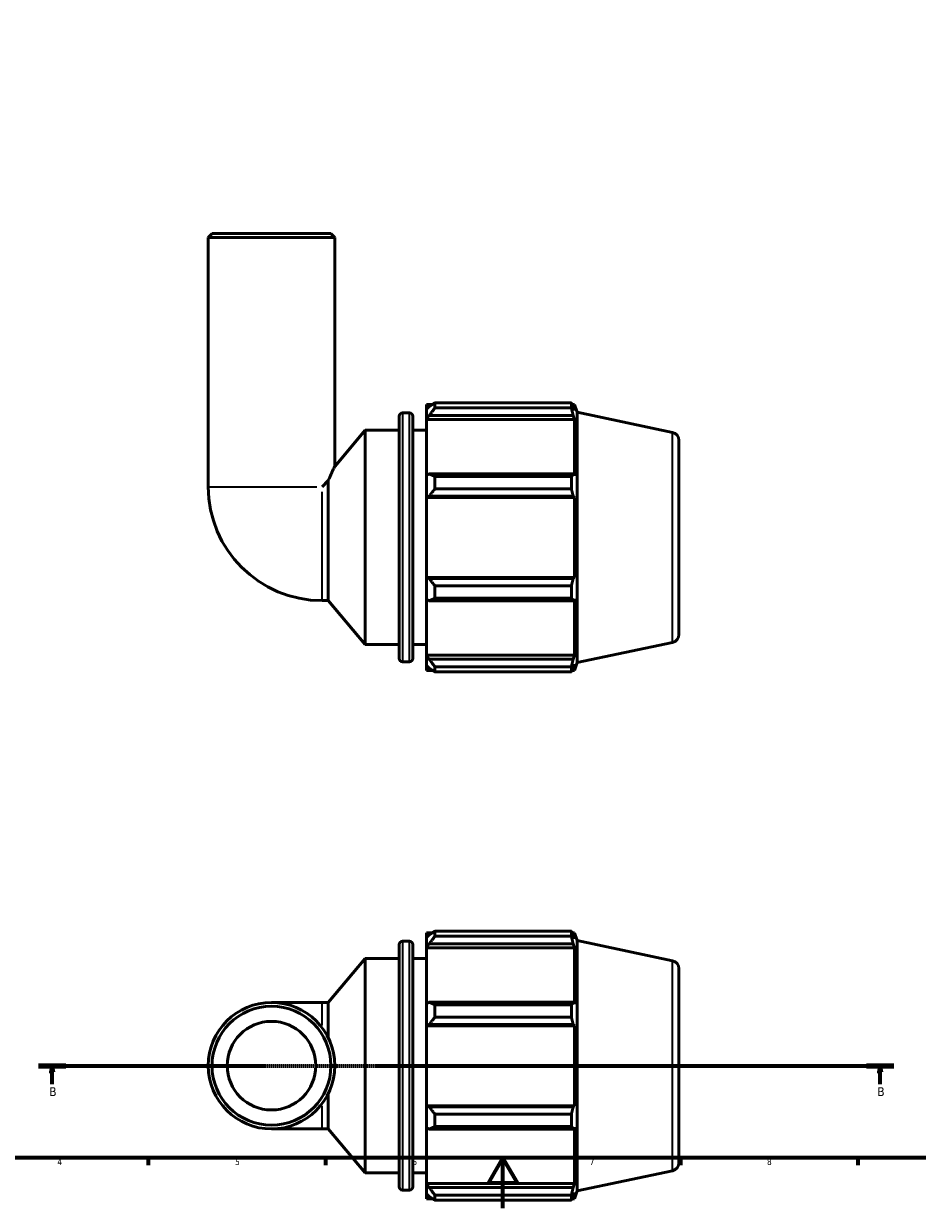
# Model space of a CAD drawing. Header units: millimetres. Extents: x 0 to 931, y 0 to 936.
# Tile 2 of 6: x 231 to 584, y 0 to 468. Entities that reach past the tile are written whole.
import ezdxf

# ---------------------------------------------------------------- set-up
doc = ezdxf.new("R2010")
doc.units = ezdxf.units.MM
doc.linetypes.add('CHAIN', pattern=[0.7087, 0.4724, -0.0591, 0.1181, -0.0591])
for name, color, linetype, lineweight in [('Border (ISO)', 7, 'Continuous', 70), ('Section Line (ISO)', 7, 'CHAIN', 70), ('Visible (ISO)', 7, 'Continuous', 50), ('Visible Narrow (ISO)', 7, 'Continuous', 35)]:
    doc.layers.add(name, color=color, linetype=linetype, lineweight=lineweight)
doc.styles.add('Label Text (ISO)', font='tahoma.ttf')
doc.styles.add('Note Text (ISO)', font='tahoma.ttf')

# ---------------------------------------------------------------- blocks, each defined once
blk = doc.blocks.new('Borders Default Border')
at = {"layer": 'Border (ISO)'}
for p, q in [((280.33, 20), (280.33, 17.1)), ((350.42, 20), (350.42, 17.1)), ((490.58, 20), (490.58, 17.1)), ((560.67, 20), (560.67, 17.1))]:
    blk.add_line(p, q, dxfattribs=at)
at = {"layer": 'Border (ISO)', "flags": 128}
for points in [[(20, 20), (20, 574), (821, 574), (821, 20), (20, 20)], [(420.5, 0), (420.5, 20), (414.73, 10), (426.27, 10), (420.5, 20)]]:
    blk.add_lwpolyline(points, dxfattribs=at)
at = {"layer": 'Border (ISO)', "color": 232, "true_color": 0xca0064, "char_height": 2.5, "attachment_point": 7, "style": 'Note Text (ISO)'}
for s, insert in [('4', (244.42, 17.1)), ('5', (314.64, 17.05)), ('6', (384.66, 17.05)), ('7', (454.77, 17.1)), ('8', (524.81, 17.04))]:
    blk.add_mtext(s, dxfattribs=dict(at, insert=insert))
blk = doc.blocks.new('2dTransSection0')
at = {"layer": 'Section Line (ISO)', "linetype": 'CHAIN'}
blk.add_line((236.96, 56.35), (574.9, 56.35), dxfattribs=at)
at = {"layer": 'Section Line (ISO)', "linetype": 'Continuous', "lineweight": 140}
for p, q in [((236.96, 56.35), (247.72, 56.35)), ((564.14, 56.35), (574.9, 56.35))]:
    blk.add_line(p, q, dxfattribs=at)
at = {"layer": 'Section Line (ISO)', "linetype": 'Continuous'}
for p, q in [((242.34, 56.35), (241.84, 53.85)), ((242.34, 53.85), (242.34, 56.35)), ((242.84, 53.85), (242.34, 56.35)), ((569.52, 56.35), (569.02, 53.85)), ((569.52, 53.85), (569.52, 56.35)), ((570.02, 53.85), (569.52, 56.35)), ((241.84, 53.85), (242.84, 53.85)), ((242.34, 49.01), (242.34, 53.85)), ((569.02, 53.85), (570.02, 53.85)), ((569.52, 49.01), (569.52, 53.85))]:
    blk.add_line(p, q, dxfattribs=at)
at = {"layer": 'Section Line (ISO)', "linetype": 'Continuous', "flags": 128}
for points in [[(242.84, 53.85), (242.34, 56.35), (241.84, 53.85), (242.84, 53.85)], [(570.02, 53.85), (569.52, 56.35), (569.02, 53.85), (570.02, 53.85)]]:
    blk.add_lwpolyline(points, dxfattribs=at)
at = {"layer": 'Section Line (ISO)'}
for points in [[(242.84, 53.85), (242.34, 56.35), (241.84, 53.85), (242.84, 53.85)], [(570.02, 53.85), (569.52, 56.35), (569.02, 53.85), (570.02, 53.85)]]:
    blk.add_solid(points, dxfattribs=at)
at = {"layer": 'Section Line (ISO)', "char_height": 3.5, "attachment_point": 7, "style": 'Label Text (ISO)'}
for insert in [(241.27, 44.35), (568.45, 44.35)]:
    blk.add_mtext('B', dxfattribs=dict(at, insert=insert))

msp = doc.modelspace()

# ---------------------------------------------------------------- linework, layer by layer
at = {"layer": 'Visible (ISO)'}
for p, q in [((305.531, 385.098), (304.031, 383.598)), ((305.531, 385.098), (352.531, 385.098)), ((352.531, 385.098), (354.031, 383.598)), ((304.031, 285.098), (304.031, 383.598)), ((354.031, 383.598), (304.031, 383.598)), ((354.031, 293.136), (354.031, 383.598)), ((380.738, 314.253), (383.585, 314.253)), ((390.211, 317.643), (390.211, 315.75)), ((390.211, 317.643), (392.617, 317.643)), ((391.341, 316.828), (390.211, 315.75)), ((390.211, 312.207), (390.211, 315.75)), ((393.601, 318.261), (393.601, 316.218)), ((393.601, 318.261), (447.509, 318.261)), ((447.509, 316.218), (393.601, 316.218)), ((447.509, 316.218), (447.509, 318.261)), ((447.828, 317.643), (448.794, 317.643)), ((448.794, 315.211), (448.243, 316.828)), ((449.781, 314.604), (448.794, 317.643)), ((448.794, 315.211), (448.794, 317.643)), ((449.781, 215.593), (449.781, 314.604)), ((487.536, 306.579), (449.781, 314.604)), ((379.478, 217.203), (379.478, 312.993)), ((384.845, 312.993), (384.845, 217.203)), ((390.211, 312.207), (391.341, 313.21)), ((390.211, 311.706), (390.211, 312.207)), ((390.211, 311.706), (390.211, 289.622)), ((390.211, 311.706), (448.794, 311.706)), ((391.341, 313.21), (448.243, 313.21)), ((448.243, 313.21), (448.794, 311.706)), ((448.794, 289.361), (448.794, 311.706)), ((354.031, 293.136), (366.061, 307.473)), ((366.061, 222.723), (366.061, 307.473)), ((366.061, 307.473), (379.478, 307.473)), ((384.845, 307.473), (390.211, 307.473)), ((490.031, 303.497), (490.031, 226.699)), ((351.482, 287.549), (349.031, 285.098)), ((351.482, 240.098), (351.482, 287.549)), ((391.341, 290.143), (390.211, 289.622)), ((390.211, 281.069), (390.211, 289.622)), ((448.243, 290.143), (391.341, 290.143)), ((393.601, 289.162), (393.601, 284.229)), ((393.601, 289.162), (447.509, 289.162)), ((447.509, 284.229), (447.509, 289.162)), ((448.794, 289.361), (448.243, 290.143)), ((390.211, 281.069), (391.341, 281.408)), ((390.211, 280.899), (390.211, 281.069)), ((390.211, 280.899), (390.211, 249.298)), ((390.211, 280.899), (448.794, 280.899)), ((391.341, 281.408), (448.243, 281.408)), ((447.509, 284.229), (393.601, 284.229)), ((448.243, 281.408), (448.794, 280.899)), ((448.794, 249.298), (448.794, 280.899)), ((390.211, 249.128), (390.211, 249.298)), ((390.211, 249.298), (448.794, 249.298)), ((391.341, 248.788), (390.211, 249.128)), ((390.211, 240.575), (390.211, 249.128)), ((448.243, 248.788), (391.341, 248.788)), ((448.794, 249.298), (448.243, 248.788)), ((393.601, 245.967), (393.601, 241.034)), ((393.601, 245.967), (447.509, 245.967)), ((447.509, 241.034), (447.509, 245.967)), ((349.031, 240.098), (351.482, 240.098)), ((351.482, 240.098), (366.061, 222.723)), ((390.211, 240.575), (391.341, 240.053)), ((390.211, 240.575), (390.211, 218.49)), ((391.341, 240.053), (448.243, 240.053)), ((447.509, 241.034), (393.601, 241.034)), ((448.243, 240.053), (448.794, 240.836)), ((448.794, 218.49), (448.794, 240.836)), ((366.061, 222.723), (379.478, 222.723)), ((384.845, 222.723), (390.211, 222.723)), ((487.536, 223.618), (449.781, 215.593)), ((380.738, 215.943), (383.585, 215.943)), ((390.211, 217.989), (390.211, 218.49)), ((390.211, 218.49), (448.794, 218.49)), ((390.211, 214.446), (390.211, 217.989)), ((391.341, 216.987), (390.211, 217.989)), ((448.243, 216.987), (391.341, 216.987)), ((448.794, 218.49), (448.243, 216.987)), ((449.781, 215.593), (448.794, 212.553)), ((390.211, 214.446), (391.341, 213.369)), ((390.211, 214.446), (390.211, 212.553)), ((390.211, 212.553), (392.617, 212.553)), ((393.601, 213.979), (393.601, 211.936)), ((393.601, 213.979), (447.509, 213.979)), ((447.509, 211.936), (393.601, 211.936)), ((447.509, 211.936), (447.509, 213.979)), ((447.828, 212.553), (448.794, 212.553)), ((448.243, 213.369), (448.794, 214.985)), ((448.794, 212.553), (448.794, 214.985)), ((390.211, 108.895), (390.211, 107.002)), ((390.211, 108.895), (392.617, 108.895)), ((391.341, 108.079), (390.211, 107.002)), ((393.601, 109.512), (393.601, 107.469)), ((393.601, 109.512), (447.509, 109.512)), ((447.509, 107.469), (447.509, 109.512)), ((447.828, 108.895), (448.794, 108.895)), ((448.794, 106.463), (448.243, 108.079)), ((449.781, 105.855), (448.794, 108.895)), ((448.794, 106.463), (448.794, 108.895)), ((379.478, 8.455), (379.478, 104.245)), ((380.738, 105.505), (383.585, 105.505)), ((384.845, 104.245), (384.845, 8.455)), ((390.211, 103.459), (390.211, 107.002)), ((390.211, 103.459), (391.341, 104.461)), ((390.211, 102.958), (390.211, 103.459)), ((391.341, 104.461), (448.243, 104.461)), ((447.509, 107.469), (393.601, 107.469)), ((448.243, 104.461), (448.794, 102.958)), ((449.781, 6.844), (449.781, 105.855)), ((487.536, 97.83), (449.781, 105.855)), ((351.482, 81.35), (366.061, 98.725)), ((366.061, 13.975), (366.061, 98.725)), ((366.061, 98.725), (379.478, 98.725)), ((384.845, 98.725), (390.211, 98.725)), ((390.211, 102.958), (390.211, 80.873)), ((390.211, 102.958), (448.794, 102.958)), ((448.794, 80.612), (448.794, 102.958)), ((490.031, 94.749), (490.031, 17.95)), ((349.031, 81.35), (329.031, 81.35)), ((349.031, 81.35), (351.482, 81.35)), ((351.482, 67.348), (351.482, 81.35)), ((391.341, 81.395), (390.211, 80.873)), ((390.211, 72.32), (390.211, 80.873)), ((448.243, 81.395), (391.341, 81.395)), ((393.601, 80.413), (393.601, 75.481)), ((393.601, 80.413), (447.509, 80.413)), ((447.509, 75.481), (447.509, 80.413)), ((448.794, 80.612), (448.243, 81.395)), ((447.509, 75.481), (393.601, 75.481)), ((390.211, 72.32), (391.341, 72.66)), ((390.211, 72.15), (390.211, 72.32)), ((390.211, 72.15), (390.211, 40.549)), ((390.211, 72.15), (448.794, 72.15)), ((391.341, 72.66), (448.243, 72.66)), ((448.243, 72.66), (448.794, 72.15)), ((448.794, 40.549), (448.794, 72.15)), ((351.482, 31.35), (351.482, 45.351)), ((390.211, 40.379), (390.211, 40.549)), ((390.211, 40.549), (448.794, 40.549)), ((390.211, 31.826), (390.211, 40.379)), ((391.341, 40.039), (390.211, 40.379)), ((448.243, 40.039), (391.341, 40.039)), ((448.794, 40.549), (448.243, 40.039)), ((393.601, 37.218), (393.601, 32.286)), ((393.601, 37.218), (447.509, 37.218)), ((447.509, 32.286), (447.509, 37.218)), ((329.031, 31.35), (349.031, 31.35)), ((349.031, 31.35), (351.482, 31.35)), ((351.482, 31.35), (366.061, 13.975)), ((390.211, 31.826), (390.211, 9.742)), ((390.211, 31.826), (391.341, 31.304)), ((391.341, 31.304), (448.243, 31.304)), ((447.509, 32.286), (393.601, 32.286)), ((448.243, 31.304), (448.794, 32.087)), ((448.794, 9.742), (448.794, 32.087)), ((487.536, 14.869), (449.781, 6.844)), ((366.061, 13.975), (379.478, 13.975)), ((384.845, 13.975), (390.211, 13.975)), ((390.211, 9.24), (390.211, 9.742)), ((390.211, 9.742), (448.794, 9.742)), ((448.794, 9.742), (448.243, 8.238)), ((380.738, 7.195), (383.585, 7.195)), ((390.211, 5.698), (390.211, 9.24)), ((391.341, 8.238), (390.211, 9.24)), ((390.211, 5.698), (390.211, 3.805)), ((390.211, 5.698), (391.341, 4.62)), ((448.243, 8.238), (391.341, 8.238)), ((393.601, 5.23), (393.601, 3.187)), ((393.601, 5.23), (447.509, 5.23)), ((447.509, 3.187), (447.509, 5.23)), ((448.243, 4.62), (448.794, 6.237)), ((449.781, 6.844), (448.794, 3.805)), ((448.794, 3.805), (448.794, 6.237)), ((390.211, 3.805), (392.617, 3.805)), ((447.509, 3.187), (393.601, 3.187)), ((447.828, 3.805), (448.794, 3.805))]:
    msp.add_line(p, q, dxfattribs=at)
for radius in [25, 23.5, 17.5]:
    msp.add_circle((329.031, 56.35), radius, dxfattribs=at)
for centre, radius, start, end in [((380.738, 312.993), 1.26, 90, 180), ((383.585, 312.993), 1.26, 0, 90), ((486.881, 303.497), 3.15, 0, 78), ((349.031, 285.098), 45, 180, 270), ((486.881, 226.699), 3.15, 282, 0), ((380.738, 217.203), 1.26, 180, 270), ((383.585, 217.203), 1.26, 270, 0), ((380.738, 104.245), 1.26, 90, 180), ((383.585, 104.245), 1.26, 0, 90), ((486.881, 94.749), 3.15, 0, 78), ((486.881, 17.95), 3.15, 282, 0), ((380.738, 8.455), 1.26, 180, 270), ((383.585, 8.455), 1.26, 270, 0)]:
    msp.add_arc(centre, radius, start, end, dxfattribs=at)
for points, weights in [([(393.601, 318.261), (392.426, 317.53), (391.341, 316.828)], [1.01723807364, 1.01220481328, 1.00637425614]), ([(391.341, 313.21), (392.426, 314.683), (393.601, 316.218)], [1.00637425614, 1.01220481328, 1.01723807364]), ([(447.509, 318.261), (447.89, 317.53), (448.243, 316.828)], [1, 1.00139382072, 1.00197098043]), ([(448.243, 313.21), (447.89, 314.683), (447.509, 316.218)], [1.00197098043, 1.00139382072, 1]), ([(393.601, 289.162), (392.426, 289.663), (391.341, 290.143)], [1.01723807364, 1.01220481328, 1.00637425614]), ([(447.509, 289.162), (447.89, 289.663), (448.243, 290.143)], [1, 1.00139382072, 1.00197098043]), ([(391.341, 281.408), (392.426, 282.79), (393.601, 284.229)], [1.00637425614, 1.01220481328, 1.01723807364]), ([(448.243, 281.408), (447.89, 282.79), (447.509, 284.229)], [1.00197098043, 1.00139382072, 1]), ([(393.601, 245.967), (392.426, 247.406), (391.341, 248.788)], [1.01723807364, 1.01220481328, 1.00637425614]), ([(447.509, 245.967), (447.89, 247.406), (448.243, 248.788)], [1, 1.00139382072, 1.00197098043]), ([(391.341, 240.053), (392.426, 240.534), (393.601, 241.034)], [1.00637425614, 1.01220481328, 1.01723807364]), ([(448.243, 240.053), (447.89, 240.534), (447.509, 241.034)], [1.00197098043, 1.00139382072, 1]), ([(393.601, 213.979), (392.426, 215.513), (391.341, 216.987)], [1.01723807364, 1.01220481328, 1.00637425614]), ([(447.509, 213.979), (447.89, 215.513), (448.243, 216.987)], [1, 1.00139382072, 1.00197098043]), ([(391.341, 213.369), (392.426, 212.667), (393.601, 211.936)], [1.00637425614, 1.01220481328, 1.01723807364]), ([(448.243, 213.369), (447.89, 212.667), (447.509, 211.936)], [1.00197098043, 1.00139382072, 1]), ([(393.601, 109.512), (392.426, 108.781), (391.341, 108.079)], [1.01723807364, 1.01220481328, 1.00637425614]), ([(447.509, 109.512), (447.89, 108.781), (448.243, 108.079)], [1, 1.00139382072, 1.00197098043]), ([(391.341, 104.461), (392.426, 105.934), (393.601, 107.469)], [1.00637425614, 1.01220481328, 1.01723807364]), ([(448.243, 104.461), (447.89, 105.934), (447.509, 107.469)], [1.00197098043, 1.00139382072, 1]), ([(393.601, 80.413), (392.426, 80.914), (391.341, 81.395)], [1.01723807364, 1.01220481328, 1.00637425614]), ([(447.509, 80.413), (447.89, 80.914), (448.243, 81.395)], [1, 1.00139382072, 1.00197098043]), ([(391.341, 72.66), (392.426, 74.042), (393.601, 75.481)], [1.00637425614, 1.01220481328, 1.01723807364]), ([(448.243, 72.66), (447.89, 74.042), (447.509, 75.481)], [1.00197098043, 1.00139382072, 1]), ([(393.601, 37.218), (392.426, 38.658), (391.341, 40.039)], [1.01723807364, 1.01220481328, 1.00637425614]), ([(447.509, 37.218), (447.89, 38.658), (448.243, 40.039)], [1, 1.00139382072, 1.00197098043]), ([(391.341, 31.304), (392.426, 31.785), (393.601, 32.286)], [1.00637425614, 1.01220481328, 1.01723807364]), ([(448.243, 31.304), (447.89, 31.785), (447.509, 32.286)], [1.00197098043, 1.00139382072, 1]), ([(393.601, 5.23), (392.426, 6.765), (391.341, 8.238)], [1.01723807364, 1.01220481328, 1.00637425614]), ([(447.509, 5.23), (447.89, 6.765), (448.243, 8.238)], [1, 1.00139382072, 1.00197098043]), ([(391.341, 4.62), (392.426, 3.918), (393.601, 3.187)], [1.00637425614, 1.01220481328, 1.01723807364]), ([(448.243, 4.62), (447.89, 3.918), (447.509, 3.187)], [1.00197098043, 1.00139382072, 1])]:
    msp.add_rational_spline(points, weights, degree=2, dxfattribs=at)
msp.add_open_spline([(351.482, 287.549), (351.897, 288.515), (352.288, 289.391), (353.011, 290.979), (353.382, 291.772), (353.767, 292.584), (353.867, 292.793), (353.999, 293.069), (354.031, 293.136), (354.031, 293.136)], degree=3, knots=[9.5491206, 9.5491206, 9.5491206, 9.5491206, 9.9242279, 9.9242279, 10.3589917, 10.3589917, 10.5763737, 10.5763737, 10.7937556, 10.7937556, 10.7937556, 10.7937556], dxfattribs=at)
at = {"layer": 'Visible Narrow (ISO)'}
for p, q in [((380.738, 313.648), (380.738, 216.548)), ((383.585, 216.548), (383.585, 313.648)), ((487.536, 224.129), (487.536, 306.068)), ((304.226, 285.098), (347.007, 285.098)), ((349.031, 240.293), (349.031, 283.074)), ((380.738, 104.899), (380.738, 7.8)), ((383.585, 7.8), (383.585, 104.899)), ((487.536, 15.38), (487.536, 97.319)), ((349.031, 72.26), (349.031, 81.323)), ((349.031, 31.377), (349.031, 40.439))]:
    msp.add_line(p, q, dxfattribs=at)

# ---------------------------------------------------------------- block references
msp.add_blockref('Borders Default Border', (0, 0))
at = {"layer": 'Section Line (ISO)'}
msp.add_blockref('2dTransSection0', (0, 0), dxfattribs=at)

doc.saveas('drawing.dxf')
